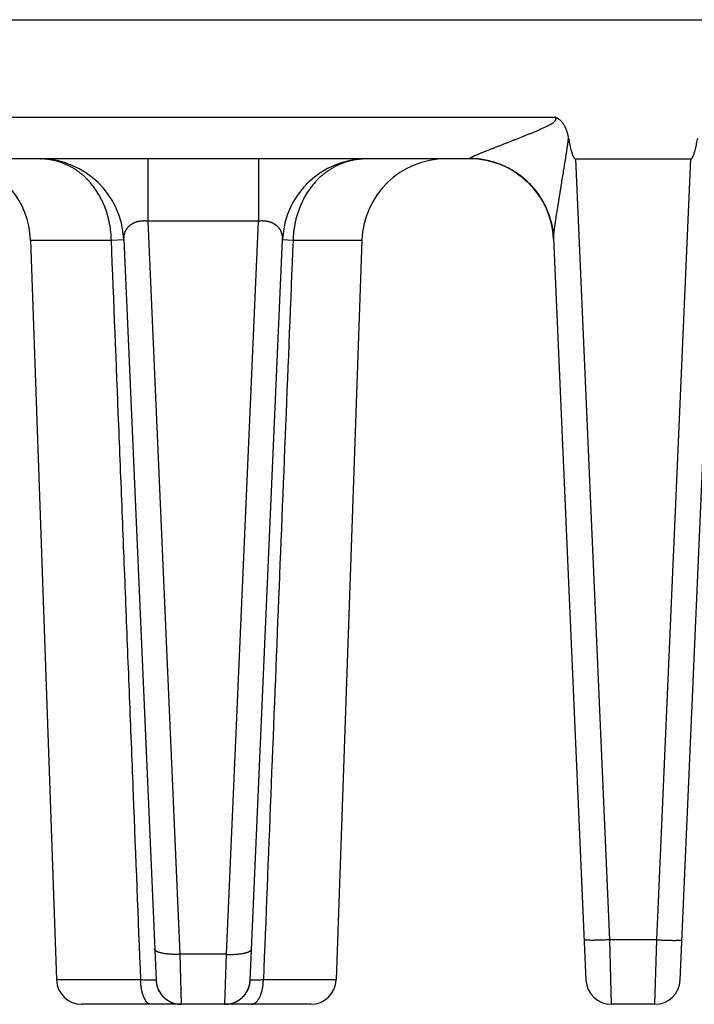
# Model space of a CAD drawing. Header units: inches. Extents: x 0 to 34, y 0 to 22.
# Tile 21 of 224: x 6 to 6.8, y 9 to 10.2. Entities that reach past the tile are written whole.
import ezdxf

# ---------------------------------------------------------------- set-up
doc = ezdxf.new("R2010")
doc.units = ezdxf.units.IN
doc.header["$LTSCALE"] = 1.87
doc.header["$MEASUREMENT"] = 0
doc.layers.get('0').update_dxf_attribs({"linetype": 'CONTINUOUS'})
doc.layers.add('DIMENSIONS', color=7, linetype='CONTINUOUS')
doc.styles.get("Standard").update_dxf_attribs({"font": 'txt', "width": 0.8})
doc.dimstyles.new('DIMSTYLE_2', dxfattribs={"dimtxt": 0.125, "dimasz": 0.18, "dimexe": 0.125, "dimexo": 0.0625, "dimgap": 0.03125, "dimtad": 0, "dimtih": 1, "dimtoh": 1, "dimzin": 4, "dimdsep": 46, "dimtxsty": 'STANDARD', "dimblk": '_FILLED', "dimblk1": '_FILLED', "dimblk2": '_FILLED', "dimcen": 0.09, "dimadec": 0, "dimazin": 0, "dimtp": 0.01, "dimtm": 0.01, "dimtfac": 1, "dimtofl": 0, "dimtmove": 0, "dimatfit": 3, "dimldrblk": '_FILLED', "dimfxl": 1, "dimtolj": 1, "dimtzin": 4, "dimarcsym": 0})

# ---------------------------------------------------------------- blocks, each defined once
blk = doc.blocks.new('*D29')
at = {"layer": 'DIMENSIONS', "color": 2, "linetype": 'CONTINUOUS'}
blk.add_line((6.0604, 11.2223), (5.2151, 11.2223), dxfattribs=at)
at = {"layer": 'DIMENSIONS', "color": 2, "linetype": 'CONTINUOUS', "insert": (5.1526, 11.2848), "char_height": 0.125, "width": 1.125, "attachment_point": 3, "line_spacing_factor": 0.9}
blk.add_mtext('2.18{\\Ftxt.shx;\\W1.000000;\\H0.125000; }[55.4]', dxfattribs=at)
blk = doc.blocks.new('_FILLED')
at = {"color": 0, "linetype": 'BYBLOCK'}
blk.add_solid([(0, 0), (-1, 0.1736), (-1, -0.1736)], dxfattribs=at)

msp = doc.modelspace()

# ---------------------------------------------------------------- linework, layer by layer
at = {"color": 7, "linetype": 'CONTINUOUS'}
for p, q in [((5.6526, 10.2097), (8.6729, 10.2097)), ((5.8815, 10.094), (6.6641, 10.094)), ((6.5622, 10.0445), (5.9833, 10.0445)), ((6.053, 10.0445), (6.0544, 10.0444)), ((6.0546, 10.0444), (6.0544, 10.0444)), ((6.1805, 10.0445), (6.1805, 9.9703)), ((6.3117, 10.0445), (6.3117, 9.9703)), ((6.5622, 10.0445), (6.5622, 10.0447)), ((6.6879, 10.0445), (6.7284, 9.1172)), ((6.6879, 10.0445), (6.825, 10.0445)), ((6.7845, 9.1172), (6.825, 10.0445)), ((6.6171, 10.028), (6.6179, 10.0275)), ((6.6412, 10.0058), (6.6414, 10.0056)), ((6.6415, 10.0054), (6.6423, 10.0043)), ((6.6422, 10.0045), (6.6427, 10.0039)), ((6.6425, 10.0041), (6.6426, 10.004)), ((6.6428, 10.0041), (6.6427, 10.0043)), ((6.643, 10.004), (6.6429, 10.0041)), ((6.6462, 9.9988), (6.6471, 9.9974)), ((6.6469, 9.9977), (6.6477, 9.9964)), ((6.6475, 9.9967), (6.6483, 9.9955)), ((6.6481, 9.9957), (6.6488, 9.9945)), ((6.6487, 9.9946), (6.6494, 9.9936)), ((6.6493, 9.9936), (6.6499, 9.9926)), ((6.6499, 9.9926), (6.6504, 9.9916)), ((6.6504, 9.9917), (6.6509, 9.9906)), ((6.6509, 9.9908), (6.6514, 9.9896)), ((6.6513, 9.9899), (6.6519, 9.9887)), ((6.6528, 9.9868), (6.6534, 9.9855)), ((6.6533, 9.9858), (6.6538, 9.9847)), ((6.6537, 9.9849), (6.6541, 9.9839)), ((6.6541, 9.984), (6.6545, 9.983)), ((6.6545, 9.9831), (6.6549, 9.9822)), ((6.6548, 9.9822), (6.6552, 9.9813)), ((6.6552, 9.9814), (6.6556, 9.9804)), ((6.6555, 9.9806), (6.6559, 9.9796)), ((6.6558, 9.9798), (6.6562, 9.9787)), ((6.6561, 9.979), (6.6565, 9.9779)), ((6.6564, 9.9782), (6.6568, 9.9771)), ((6.6566, 9.9775), (6.657, 9.9763)), ((6.6569, 9.9767), (6.6571, 9.976)), ((6.657, 9.9763), (6.6574, 9.9752)), ((6.6573, 9.9755), (6.6576, 9.9745)), ((6.6575, 9.9747), (6.6578, 9.9738)), ((6.6578, 9.974), (6.6581, 9.9731)), ((6.658, 9.9732), (6.6583, 9.9724)), ((6.6582, 9.9725), (6.6585, 9.9717)), ((6.6584, 9.9717), (6.6586, 9.971)), ((6.1805, 9.9703), (6.2185, 9.1)), ((6.3117, 9.9703), (6.1805, 9.9703)), ((6.2737, 9.1), (6.3117, 9.9703)), ((6.6586, 9.971), (6.6588, 9.9703)), ((6.6588, 9.9703), (6.659, 9.9696)), ((6.659, 9.9697), (6.6592, 9.9689)), ((6.6592, 9.9691), (6.6594, 9.9682)), ((6.6593, 9.9684), (6.6595, 9.9676)), ((6.6595, 9.9678), (6.6597, 9.9669)), ((6.6596, 9.9672), (6.6598, 9.9663)), ((6.6597, 9.9667), (6.66, 9.9656)), ((6.6599, 9.9661), (6.66, 9.9655)), ((6.66, 9.9656), (6.6601, 9.965)), ((6.6602, 9.9644), (6.6603, 9.9639)), ((6.6603, 9.9639), (6.6604, 9.9633)), ((6.6604, 9.9633), (6.6605, 9.9628)), ((6.6605, 9.9628), (6.6606, 9.9622)), ((6.6606, 9.9623), (6.6607, 9.9617)), ((6.6607, 9.9618), (6.6608, 9.9612)), ((6.6608, 9.9613), (6.6609, 9.9607)), ((6.6609, 9.9609), (6.661, 9.9602)), ((6.661, 9.9604), (6.6611, 9.9597)), ((6.661, 9.9599), (6.6611, 9.9592)), ((6.1372, 9.948), (6.1518, 9.9488)), ((6.1518, 9.9488), (6.1902, 9.0694)), ((6.302, 9.0694), (6.3404, 9.9488)), ((6.3404, 9.9488), (6.3528, 9.948)), ((6.6611, 9.9595), (6.6612, 9.9586)), ((6.6612, 9.9588), (6.6613, 9.9582)), ((6.6613, 9.9583), (6.6614, 9.9574)), ((6.6613, 9.9578), (6.6614, 9.957)), ((6.6614, 9.9571), (6.6615, 9.9563)), ((6.6615, 9.9566), (6.6616, 9.9559)), ((6.6616, 9.956), (6.6616, 9.9553)), ((6.6616, 9.9555), (6.6617, 9.9548)), ((6.6617, 9.955), (6.6617, 9.9544)), ((6.6617, 9.9545), (6.6618, 9.9538)), ((6.6618, 9.9539), (6.6618, 9.9533)), ((6.6618, 9.9533), (6.6619, 9.9528)), ((6.6619, 9.953), (6.6619, 9.9525)), ((6.6619, 9.9525), (6.6619, 9.952)), ((6.6619, 9.9521), (6.662, 9.9515)), ((6.662, 9.9515), (6.662, 9.951)), ((6.662, 9.951), (6.662, 9.9505)), ((6.662, 9.9506), (6.6621, 9.9501)), ((6.6621, 9.9503), (6.6621, 9.95)), ((6.6621, 9.9502), (6.7005, 9.0694)), ((6.8124, 9.0694), (6.8508, 9.9496)), ((6.0413, 9.948), (6.0719, 9.0696)), ((6.0413, 9.948), (6.1372, 9.948)), ((6.3528, 9.948), (6.4345, 9.948)), ((6.4345, 9.948), (6.4038, 9.0696)), ((6.7845, 9.1172), (6.7284, 9.1172)), ((6.7284, 9.1172), (6.7305, 9.0407)), ((6.7824, 9.0407), (6.7845, 9.1172)), ((6.2185, 9.1), (6.2201, 9.0407)), ((6.2737, 9.1), (6.2185, 9.1)), ((6.272, 9.0407), (6.2737, 9.1)), ((6.1721, 9.0696), (6.0719, 9.0696)), ((6.1902, 9.0694), (6.1902, 9.0687)), ((6.1902, 9.0687), (6.1902, 9.0681)), ((6.1902, 9.0681), (6.1904, 9.0668)), ((6.1904, 9.0668), (6.1906, 9.0656)), ((6.3019, 9.0681), (6.302, 9.0694)), ((6.4038, 9.0696), (6.3176, 9.0696)), ((6.3739, 9.0407), (6.1019, 9.0407)), ((6.2721, 9.0407), (6.2722, 9.0407)), ((6.7824, 9.0407), (6.7305, 9.0407))]:
    msp.add_line(p, q, dxfattribs=at)
for points in [[(6.6185, 10.0271), (6.6194, 10.0265), (6.6214, 10.0251), (6.6232, 10.0237), (6.6249, 10.0224), (6.6266, 10.021), (6.6281, 10.0197), (6.6296, 10.0184), (6.631, 10.0171), (6.6323, 10.0158), (6.6336, 10.0145), (6.6348, 10.0132), (6.636, 10.012), (6.6371, 10.0107), (6.6382, 10.0095), (6.6392, 10.0083), (6.6402, 10.0071), (6.6411, 10.006), (6.642, 10.0048), (6.6428, 10.0037), (6.6436, 10.0026), (6.6444, 10.0015), (6.6451, 10.0005), (6.6458, 9.9994), (6.6464, 9.9984)], [(6.6412, 10.0058), (6.6416, 10.0053), (6.642, 10.0048), (6.6422, 10.0045)], [(6.6427, 10.0038), (6.6432, 10.0032), (6.644, 10.002), (6.6448, 10.0009), (6.6455, 9.9998), (6.6462, 9.9988)], [(6.6518, 9.989), (6.6524, 9.9877), (6.6528, 9.9868)], [(6.6522, 9.9881), (6.6526, 9.9872), (6.653, 9.9864)], [(6.6601, 9.965), (6.6602, 9.9644), (6.6603, 9.9639)], [(6.1906, 9.0656), (6.1908, 9.0643), (6.1911, 9.0631), (6.1915, 9.0619), (6.1918, 9.0607), (6.1923, 9.0595), (6.1928, 9.0583), (6.1933, 9.0572), (6.1939, 9.056), (6.1946, 9.055), (6.1953, 9.0539), (6.196, 9.0528), (6.1968, 9.0518), (6.1976, 9.0509), (6.1984, 9.0499), (6.1993, 9.049), (6.2003, 9.0482), (6.2012, 9.0474), (6.2023, 9.0466), (6.2033, 9.0458), (6.2044, 9.0452), (6.2054, 9.0445), (6.2066, 9.0439), (6.2077, 9.0434), (6.2089, 9.0429), (6.2101, 9.0424), (6.2113, 9.042), (6.2125, 9.0417), (6.2137, 9.0414), (6.215, 9.0411), (6.2162, 9.0409), (6.2175, 9.0408), (6.2187, 9.0407), (6.2201, 9.0407)], [(6.272, 9.0407), (6.2734, 9.0407), (6.2747, 9.0408), (6.276, 9.0409), (6.2772, 9.0411), (6.2785, 9.0414), (6.2797, 9.0417), (6.2809, 9.042), (6.2821, 9.0424), (6.2833, 9.0429), (6.2845, 9.0434), (6.2856, 9.0439), (6.2867, 9.0445), (6.2878, 9.0452), (6.2889, 9.0458), (6.2899, 9.0466), (6.2909, 9.0474), (6.2919, 9.0482), (6.2928, 9.049), (6.2937, 9.0499), (6.2946, 9.0509), (6.2954, 9.0518), (6.2962, 9.0528), (6.2969, 9.0539), (6.2976, 9.055), (6.2982, 9.056), (6.2988, 9.0572), (6.2994, 9.0583), (6.2999, 9.0595), (6.3003, 9.0607), (6.3007, 9.0619), (6.3011, 9.0631), (6.3014, 9.0643), (6.3016, 9.0656), (6.3018, 9.0668), (6.3019, 9.0681)]]:
    msp.add_lwpolyline(points, dxfattribs=at)
for centre, radius, start, end in [((5.9413, 9.9445), 0.1, 2, 77.8782), ((6.0519, 9.9445), 0.1, 2.5, 89.323), ((6.0519, 9.9654), 0.0791, 88.1335, 89.1536), ((6.4403, 9.9445), 0.1, 89.9999, 177.5), ((6.5345, 9.9445), 0.1, 90, 178), ((6.5622, 9.9445), 0.1, 2.9577, 90), ((6.6508, 10.0097), 0.00998, 198.2216, 216.4836), ((6.5628, 9.9451), 0.0994, 36.5257, 37.5485), ((6.5631, 9.9453), 0.0991, 3.4604, 36.3093), ((6.5633, 9.9453), 0.0989, 2.497, 2.7097), ((6.1019, 9.0707), 0.03, 182, 270), ((6.2201, 9.0707), 0.03, 182.5, 270.0001), ((6.272, 9.0707), 0.03, 269.9999, 357.4968), ((6.3739, 9.0707), 0.03, 270, 358), ((6.7305, 9.0707), 0.03, 182.5, 270), ((6.7824, 9.0707), 0.03, 270, 357.4999)]:
    msp.add_arc(centre, radius, start, end, dxfattribs=at)
for points, knots in [([(6.5622, 10.0447), (6.5622, 10.0447), (6.5622, 10.0448), (6.5622, 10.0449), (6.5623, 10.0449), (6.5623, 10.045), (6.5624, 10.0451), (6.5625, 10.0451), (6.5626, 10.0452), (6.5627, 10.0453), (6.5628, 10.0454), (6.563, 10.0455), (6.5631, 10.0456), (6.5633, 10.0458), (6.5637, 10.0459), (6.5641, 10.0462), (6.5646, 10.0464), (6.5651, 10.0467), (6.5656, 10.0469), (6.5662, 10.0472), (6.5668, 10.0475), (6.5674, 10.0478), (6.568, 10.0481), (6.5689, 10.0485), (6.5701, 10.049), (6.5716, 10.0496), (6.5731, 10.0502), (6.5746, 10.0509), (6.5762, 10.0515), (6.5778, 10.0522), (6.5794, 10.0528), (6.5811, 10.0535), (6.5828, 10.0542), (6.5845, 10.0549), (6.5862, 10.0555), (6.588, 10.0562), (6.5897, 10.0569), (6.5915, 10.0576), (6.5933, 10.0583), (6.5957, 10.0593), (6.5987, 10.0604), (6.6017, 10.0616), (6.6041, 10.0626), (6.6066, 10.0635), (6.6097, 10.0647), (6.6134, 10.0662), (6.6171, 10.0676), (6.6208, 10.0691), (6.6245, 10.0706), (6.6283, 10.0721), (6.632, 10.0736), (6.6358, 10.0751), (6.6395, 10.0767), (6.6426, 10.078), (6.6451, 10.0791), (6.647, 10.0799), (6.6489, 10.0807), (6.6507, 10.0815), (6.6526, 10.0824), (6.6541, 10.0832), (6.6553, 10.0838), (6.6562, 10.0842), (6.6571, 10.0847), (6.6579, 10.0851), (6.6584, 10.0855), (6.6589, 10.0857), (6.6593, 10.086), (6.6598, 10.0862), (6.6602, 10.0865), (6.6608, 10.0869), (6.6615, 10.0874), (6.6622, 10.0879), (6.6627, 10.0883), (6.6631, 10.0887), (6.6634, 10.089), (6.6638, 10.0894), (6.6641, 10.0898), (6.6643, 10.0901), (6.6645, 10.0904), (6.6646, 10.0907), (6.6647, 10.0909), (6.6648, 10.0912), (6.6649, 10.0914), (6.6649, 10.0917), (6.6649, 10.0919), (6.6649, 10.0922), (6.6649, 10.0924), (6.6648, 10.0927), (6.6647, 10.0929), (6.6646, 10.0932), (6.6645, 10.0933), (6.6645, 10.0935), (6.6644, 10.0936), (6.6643, 10.0937), (6.6642, 10.0939), (6.6641, 10.094), (6.6641, 10.094)], [0, 0, 0, 0, 0.000477, 0.001022, 0.001664, 0.00242, 0.003298, 0.004301, 0.005429, 0.00668, 0.008054, 0.009549, 0.011163, 0.012889, 0.01666, 0.020821, 0.025344, 0.030201, 0.035356, 0.04078, 0.046443, 0.052327, 0.058411, 0.064676, 0.077684, 0.091233, 0.105238, 0.119632, 0.134352, 0.149353, 0.164601, 0.180062, 0.195708, 0.211521, 0.227483, 0.243577, 0.259787, 0.276104, 0.292519, 0.309022, 0.342261, 0.375771, 0.392615, 0.409511, 0.443448, 0.477556, 0.511811, 0.546196, 0.580695, 0.615295, 0.649983, 0.68475, 0.719586, 0.754485, 0.771955, 0.789438, 0.806932, 0.824438, 0.841955, 0.859481, 0.868247, 0.877016, 0.885787, 0.894559, 0.898947, 0.903334, 0.907722, 0.91211, 0.916499, 0.920888, 0.929668, 0.938448, 0.942839, 0.94723, 0.951622, 0.956014, 0.960406, 0.964799, 0.966996, 0.969193, 0.971391, 0.973589, 0.975787, 0.977986, 0.980185, 0.982385, 0.984585, 0.986786, 0.988988, 0.991189, 0.993392, 0.994493, 0.995594, 0.996696, 0.997797, 1, 1, 1, 1]), ([(6.6641, 10.094), (6.6642, 10.094), (6.6643, 10.0939), (6.6645, 10.0938), (6.6648, 10.0937), (6.665, 10.0936), (6.6652, 10.0935), (6.6654, 10.0934), (6.6656, 10.0933), (6.6659, 10.0932), (6.6663, 10.093), (6.6668, 10.0926), (6.6678, 10.092), (6.6688, 10.0913), (6.6698, 10.0904), (6.6707, 10.0895), (6.6718, 10.0883), (6.673, 10.0868), (6.674, 10.0852), (6.6753, 10.083), (6.6763, 10.0809), (6.677, 10.0791), (6.6774, 10.0779), (6.6779, 10.0764), (6.6784, 10.0749), (6.6787, 10.0736), (6.679, 10.0724), (6.6794, 10.0708), (6.6796, 10.0695), (6.6798, 10.0689)], [0, 0, 0, 0, 0.007814, 0.015627, 0.023441, 0.031254, 0.039068, 0.046882, 0.054696, 0.062509, 0.078136, 0.093764, 0.125016, 0.187501, 0.218754, 0.250008, 0.3125, 0.374996, 0.437495, 0.499995, 0.624959, 0.656213, 0.687467, 0.749972, 0.812478, 0.843732, 0.874986, 0.937493, 1, 1, 1, 1]), ([(6.6621, 9.9496), (6.6621, 9.9498), (6.6621, 9.9502), (6.6621, 9.9508), (6.6621, 9.9514), (6.6622, 9.9521), (6.6622, 9.9528), (6.6623, 9.9535), (6.6623, 9.9542), (6.6624, 9.9549), (6.6624, 9.9554), (6.6625, 9.9559), (6.6626, 9.9566), (6.6627, 9.9574), (6.6628, 9.9585), (6.6629, 9.9596), (6.6631, 9.9608), (6.6632, 9.9619), (6.6634, 9.9634), (6.6636, 9.9648), (6.6638, 9.966), (6.664, 9.9672), (6.6642, 9.9687), (6.6644, 9.9705), (6.6647, 9.9724), (6.665, 9.9742), (6.6654, 9.9767), (6.6659, 9.9798), (6.6664, 9.9829), (6.6667, 9.9854), (6.6671, 9.9873), (6.6674, 9.9892), (6.6678, 9.9917), (6.6683, 9.9949), (6.6689, 9.9987), (6.6695, 10.0026), (6.6702, 10.0064), (6.6708, 10.0103), (6.6716, 10.0154), (6.6727, 10.0219), (6.674, 10.0297), (6.6752, 10.0375), (6.6762, 10.044), (6.677, 10.0492), (6.6775, 10.0525), (6.6779, 10.0551), (6.6783, 10.0577), (6.6788, 10.061), (6.6793, 10.065), (6.6796, 10.0676), (6.6798, 10.0689)], [0, 0, 0, 0, 0.004468, 0.009256, 0.014448, 0.020076, 0.025888, 0.0319, 0.038134, 0.04457, 0.047846, 0.051148, 0.057833, 0.064629, 0.071529, 0.085606, 0.092761, 0.099975, 0.114559, 0.129357, 0.136824, 0.144326, 0.159429, 0.174654, 0.189988, 0.205419, 0.220934, 0.252175, 0.283657, 0.299477, 0.315343, 0.331251, 0.347196, 0.379188, 0.411303, 0.443526, 0.475842, 0.508239, 0.54071, 0.60584, 0.671183, 0.7367, 0.802362, 0.835239, 0.868145, 0.884607, 0.901076, 0.93403, 0.967005, 1, 1, 1, 1]), ([(6.6798, 10.0689), (6.68, 10.0678), (6.6804, 10.0657), (6.6809, 10.063), (6.6814, 10.0608), (6.6817, 10.0592), (6.6821, 10.0576), (6.6825, 10.056), (6.6829, 10.0544), (6.6834, 10.0528), (6.6838, 10.0515), (6.6841, 10.0505), (6.6844, 10.0497), (6.6847, 10.0489), (6.685, 10.0482), (6.6853, 10.0474), (6.6856, 10.0468), (6.6859, 10.0463), (6.6861, 10.046), (6.6863, 10.0456), (6.6866, 10.0453), (6.6868, 10.045), (6.687, 10.0449), (6.6872, 10.0447), (6.6873, 10.0446), (6.6875, 10.0445), (6.6877, 10.0445), (6.6879, 10.0445), (6.6879, 10.0445)], [0, 0, 0, 0, 0.125004, 0.250007, 0.312509, 0.375012, 0.437514, 0.500016, 0.562517, 0.625019, 0.68752, 0.718771, 0.750022, 0.781273, 0.812524, 0.843774, 0.875023, 0.890649, 0.906274, 0.921899, 0.937523, 0.953143, 0.960956, 0.968769, 0.97658, 0.984389, 0.992196, 1, 1, 1, 1]), ([(6.825, 10.0445), (6.8251, 10.0445), (6.8252, 10.0445), (6.8254, 10.0445), (6.8256, 10.0446), (6.8258, 10.0447), (6.8259, 10.0449), (6.8261, 10.045), (6.8264, 10.0453), (6.8266, 10.0456), (6.8268, 10.046), (6.827, 10.0463), (6.8273, 10.0468), (6.8276, 10.0474), (6.8279, 10.0482), (6.8282, 10.0489), (6.8285, 10.0497), (6.8288, 10.0505), (6.8291, 10.0515), (6.8295, 10.0528), (6.83, 10.0544), (6.8304, 10.056), (6.8308, 10.0576), (6.8312, 10.0592), (6.8315, 10.0608), (6.832, 10.063), (6.8326, 10.0657), (6.833, 10.0678), (6.8332, 10.0689)], [0, 0, 0, 0, 0.007804, 0.015611, 0.02342, 0.031231, 0.039044, 0.046857, 0.062477, 0.078101, 0.093726, 0.109351, 0.124977, 0.156226, 0.187476, 0.218727, 0.249978, 0.281229, 0.31248, 0.374981, 0.437483, 0.499984, 0.562486, 0.624988, 0.687491, 0.749993, 0.874996, 1, 1, 1, 1]), ([(6.1372, 9.948), (6.1371, 9.9512), (6.1367, 9.9576), (6.1355, 9.9655), (6.1342, 9.9717), (6.133, 9.9763), (6.1317, 9.9809), (6.1297, 9.9867), (6.1273, 9.9924), (6.1246, 9.9979), (6.1217, 10.0031), (6.1177, 10.0094), (6.1132, 10.0151), (6.1093, 10.0194), (6.1063, 10.0224), (6.1032, 10.0253), (6.0999, 10.0279), (6.0966, 10.0304), (6.0931, 10.0327), (6.0896, 10.0348), (6.0859, 10.0367), (6.0822, 10.0383), (6.0784, 10.0398), (6.0746, 10.0411), (6.0707, 10.0422), (6.0667, 10.0431), (6.0634, 10.0436), (6.0607, 10.044), (6.0587, 10.0442), (6.0566, 10.0443), (6.0553, 10.0444), (6.0546, 10.0444)], [0, 0, 0, 0, 0.068915, 0.137431, 0.171462, 0.205296, 0.238907, 0.272271, 0.338172, 0.370696, 0.40292, 0.466435, 0.528751, 0.559488, 0.589956, 0.620171, 0.650151, 0.679916, 0.709489, 0.738893, 0.768151, 0.79729, 0.826335, 0.85531, 0.884237, 0.913144, 0.942056, 0.956524, 0.971001, 0.985493, 1, 1, 1, 1]), ([(6.44, 10.0445), (6.4393, 10.0445), (6.4378, 10.0444), (6.4357, 10.0443), (6.4336, 10.0442), (6.4308, 10.0439), (6.4273, 10.0435), (6.4232, 10.0427), (6.4191, 10.0417), (6.415, 10.0405), (6.411, 10.039), (6.4071, 10.0374), (6.4033, 10.0355), (6.3995, 10.0335), (6.3959, 10.0312), (6.3923, 10.0287), (6.3889, 10.0261), (6.3855, 10.0233), (6.3823, 10.0202), (6.3782, 10.0159), (6.3735, 10.0101), (6.3684, 10.0026), (6.3639, 9.9944), (6.3608, 9.9872), (6.3587, 9.9813), (6.3572, 9.9767), (6.356, 9.9721), (6.355, 9.9673), (6.3541, 9.9625), (6.3533, 9.9561), (6.3529, 9.9512), (6.3528, 9.948)], [0, 0, 0, 0, 0.014717, 0.029419, 0.044108, 0.058784, 0.088112, 0.117425, 0.146746, 0.176096, 0.205495, 0.234966, 0.264531, 0.294213, 0.324032, 0.354008, 0.384162, 0.414512, 0.445074, 0.475863, 0.538149, 0.601456, 0.665801, 0.731148, 0.764178, 0.79742, 0.830854, 0.864456, 0.898202, 0.932064, 1, 1, 1, 1]), ([(6.6621, 9.9502), (6.662, 9.9517), (6.6618, 9.9549), (6.6612, 9.9596), (6.6604, 9.9642), (6.6591, 9.9704), (6.6568, 9.978), (6.6539, 9.9853), (6.6511, 9.991), (6.6488, 9.9951), (6.6463, 9.9992), (6.6436, 10.0031), (6.6408, 10.0069), (6.6367, 10.0117), (6.6313, 10.0174), (6.6253, 10.0226), (6.6202, 10.0264), (6.6162, 10.029), (6.6122, 10.0315), (6.608, 10.0337), (6.6037, 10.0358), (6.5979, 10.0383), (6.5904, 10.0409), (6.5827, 10.0427), (6.5764, 10.0438), (6.5717, 10.0443), (6.567, 10.0447), (6.5638, 10.0447), (6.5622, 10.0447)], [0, 0, 0, 0, 0.031172, 0.062345, 0.093519, 0.124696, 0.187041, 0.249404, 0.280603, 0.311807, 0.343018, 0.374236, 0.405461, 0.436694, 0.499165, 0.561667, 0.592939, 0.624219, 0.655506, 0.686801, 0.718102, 0.74941, 0.812025, 0.874659, 0.905991, 0.937325, 0.968662, 1, 1, 1, 1]), ([(6.1805, 9.9703), (6.1802, 9.9704), (6.1796, 9.9705), (6.1787, 9.9705), (6.1778, 9.9706), (6.1766, 9.9707), (6.1755, 9.9707), (6.1743, 9.9706), (6.1734, 9.9706), (6.1725, 9.9705), (6.1717, 9.9704), (6.1709, 9.9703), (6.17, 9.9701), (6.1692, 9.97), (6.1685, 9.9698), (6.1677, 9.9696), (6.1669, 9.9694), (6.1662, 9.9691), (6.1655, 9.9689), (6.1648, 9.9686), (6.1639, 9.9682), (6.1631, 9.9678), (6.1623, 9.9674), (6.1617, 9.967), (6.1611, 9.9667), (6.1604, 9.9662), (6.1597, 9.9657), (6.159, 9.9652), (6.1586, 9.9648), (6.1581, 9.9644), (6.1577, 9.964), (6.1573, 9.9636), (6.1567, 9.963), (6.1562, 9.9625), (6.1558, 9.9619), (6.1554, 9.9614), (6.1551, 9.961), (6.1547, 9.9604), (6.1543, 9.9596), (6.1538, 9.9587), (6.1533, 9.9577), (6.153, 9.9569), (6.1528, 9.9563), (6.1526, 9.9556), (6.1523, 9.9548), (6.1521, 9.9538), (6.152, 9.9528), (6.1518, 9.9518), (6.1518, 9.9508), (6.1517, 9.9498), (6.1517, 9.9492), (6.1518, 9.9488)], [0, 0, 0, 0, 0.021783, 0.043565, 0.065316, 0.087003, 0.130057, 0.151365, 0.172486, 0.193394, 0.214064, 0.234474, 0.254606, 0.274444, 0.293975, 0.313192, 0.332088, 0.350659, 0.368905, 0.386828, 0.40443, 0.438692, 0.455369, 0.471755, 0.48786, 0.503693, 0.534576, 0.549656, 0.564509, 0.579143, 0.593566, 0.607793, 0.621839, 0.64942, 0.66297, 0.676371, 0.689639, 0.702785, 0.728743, 0.754286, 0.779487, 0.80443, 0.81682, 0.829158, 0.853697, 0.878111, 0.90248, 0.926824, 0.951153, 0.975524, 1, 1, 1, 1]), ([(6.3404, 9.9488), (6.3404, 9.9492), (6.3404, 9.9498), (6.3404, 9.9508), (6.3403, 9.9518), (6.3402, 9.9528), (6.34, 9.9538), (6.3398, 9.9548), (6.3396, 9.9556), (6.3394, 9.9563), (6.3392, 9.9569), (6.3388, 9.9577), (6.3384, 9.9587), (6.3379, 9.9596), (6.3375, 9.9604), (6.3371, 9.961), (6.3367, 9.9614), (6.3364, 9.9619), (6.3359, 9.9625), (6.3354, 9.963), (6.3349, 9.9636), (6.3345, 9.964), (6.3341, 9.9644), (6.3336, 9.9648), (6.3331, 9.9652), (6.3325, 9.9657), (6.3318, 9.9662), (6.3311, 9.9667), (6.3305, 9.967), (6.3299, 9.9674), (6.3291, 9.9678), (6.3282, 9.9682), (6.3274, 9.9686), (6.3267, 9.9689), (6.326, 9.9691), (6.3252, 9.9694), (6.3245, 9.9696), (6.3237, 9.9698), (6.3229, 9.97), (6.3221, 9.9701), (6.3213, 9.9703), (6.3205, 9.9704), (6.3196, 9.9705), (6.3188, 9.9706), (6.3179, 9.9706), (6.3167, 9.9707), (6.3155, 9.9707), (6.3143, 9.9706), (6.3135, 9.9705), (6.3126, 9.9705), (6.312, 9.9704), (6.3117, 9.9703)], [0, 0, 0, 0, 0.024476, 0.048847, 0.073176, 0.09752, 0.121889, 0.146304, 0.170842, 0.18318, 0.19557, 0.220513, 0.245714, 0.271257, 0.297214, 0.310361, 0.32363, 0.33703, 0.35058, 0.378161, 0.392207, 0.406434, 0.420857, 0.435491, 0.450344, 0.465424, 0.496307, 0.51214, 0.528245, 0.544631, 0.561308, 0.59557, 0.613172, 0.631095, 0.649341, 0.667912, 0.686808, 0.706025, 0.725556, 0.745394, 0.765526, 0.785936, 0.806606, 0.827514, 0.848636, 0.869943, 0.912997, 0.934684, 0.956435, 0.978217, 1, 1, 1, 1]), ([(6.1721, 9.0696), (6.1692, 9.1428), (6.1649, 9.2526), (6.1591, 9.399), (6.1547, 9.5088), (6.1504, 9.6186), (6.1445, 9.765), (6.1401, 9.8748), (6.1372, 9.948)], [0, 0, 0, 0, 0.249992, 0.37499, 0.499989, 0.62499, 0.749992, 1, 1, 1, 1]), ([(6.3528, 9.948), (6.3499, 9.8748), (6.3439, 9.7284), (6.3351, 9.5088), (6.3263, 9.2892), (6.3205, 9.1428), (6.3176, 9.0696)], [0, 0, 0, 0, 0.250006, 0.500009, 0.750007, 1, 1, 1, 1]), ([(6.7284, 9.1172), (6.7265, 9.1171), (6.7236, 9.117), (6.7198, 9.1169), (6.717, 9.1168), (6.7144, 9.1167), (6.7118, 9.1167), (6.7095, 9.1166), (6.7073, 9.1166), (6.7053, 9.1166), (6.7038, 9.1167), (6.7028, 9.1167), (6.702, 9.1167), (6.7014, 9.1167), (6.7008, 9.1168), (6.7002, 9.1168), (6.6998, 9.1168), (6.6996, 9.1169), (6.6994, 9.1169), (6.6992, 9.1169), (6.699, 9.1169), (6.6989, 9.117), (6.6988, 9.117), (6.6987, 9.117), (6.6986, 9.1171), (6.6985, 9.1171), (6.6985, 9.1171), (6.6985, 9.1171), (6.6985, 9.1171), (6.6985, 9.1172), (6.6984, 9.1172), (6.6984, 9.1172)], [0, 0, 0, 0, 0.194452, 0.289318, 0.381392, 0.469791, 0.553669, 0.632223, 0.7047, 0.770411, 0.828728, 0.854939, 0.879102, 0.901159, 0.92106, 0.938762, 0.954225, 0.961108, 0.967422, 0.973163, 0.97833, 0.982925, 0.986947, 0.990401, 0.993296, 0.995646, 0.997484, 0.998232, 0.998883, 0.999462, 1, 1, 1, 1]), ([(6.7845, 9.1172), (6.7865, 9.1171), (6.7893, 9.117), (6.7932, 9.1169), (6.7959, 9.1168), (6.7986, 9.1167), (6.8011, 9.1167), (6.8034, 9.1166), (6.8056, 9.1166), (6.8076, 9.1166), (6.8091, 9.1167), (6.8102, 9.1167), (6.8109, 9.1167), (6.8116, 9.1167), (6.8122, 9.1168), (6.8127, 9.1168), (6.8131, 9.1168), (6.8134, 9.1169), (6.8136, 9.1169), (6.8137, 9.1169), (6.8139, 9.1169), (6.814, 9.117), (6.8141, 9.117), (6.8142, 9.117), (6.8143, 9.1171), (6.8144, 9.1171), (6.8144, 9.1171), (6.8145, 9.1171), (6.8145, 9.1171), (6.8145, 9.1172), (6.8145, 9.1172), (6.8145, 9.1172)], [0, 0, 0, 0, 0.194452, 0.289318, 0.381392, 0.469791, 0.553669, 0.632223, 0.7047, 0.770411, 0.828728, 0.854939, 0.879102, 0.901159, 0.92106, 0.938762, 0.954225, 0.961108, 0.967422, 0.973163, 0.97833, 0.982925, 0.986947, 0.990401, 0.993296, 0.995646, 0.997484, 0.998232, 0.998883, 0.999462, 1, 1, 1, 1]), ([(6.2185, 9.1), (6.2175, 9.0999), (6.2156, 9.0999), (6.2127, 9.0999), (6.2099, 9.0999), (6.2072, 9.1001), (6.2045, 9.1003), (6.202, 9.1006), (6.2, 9.1009), (6.1985, 9.1011), (6.1975, 9.1013), (6.1964, 9.1016), (6.1955, 9.1018), (6.1946, 9.1021), (6.1937, 9.1023), (6.1929, 9.1026), (6.1922, 9.1029), (6.1915, 9.1032), (6.1909, 9.1036), (6.1904, 9.1039), (6.1899, 9.1042), (6.1895, 9.1046), (6.1892, 9.1049), (6.1889, 9.1053), (6.1887, 9.1057), (6.1886, 9.106), (6.1885, 9.1063), (6.1885, 9.1064)], [0, 0, 0, 0, 0.09134, 0.181778, 0.270516, 0.356774, 0.439803, 0.518894, 0.593386, 0.628719, 0.662684, 0.695217, 0.726262, 0.755769, 0.783693, 0.810002, 0.834671, 0.857688, 0.879056, 0.898795, 0.916951, 0.933597, 0.948845, 0.962857, 0.975852, 0.988118, 1, 1, 1, 1]), ([(6.2737, 9.1), (6.2746, 9.0999), (6.2766, 9.0999), (6.2794, 9.0999), (6.2823, 9.0999), (6.285, 9.1001), (6.2877, 9.1003), (6.2902, 9.1006), (6.2922, 9.1009), (6.2937, 9.1011), (6.2947, 9.1013), (6.2957, 9.1016), (6.2967, 9.1018), (6.2976, 9.1021), (6.2984, 9.1023), (6.2992, 9.1026), (6.3, 9.1029), (6.3006, 9.1032), (6.3012, 9.1036), (6.3018, 9.1039), (6.3023, 9.1042), (6.3027, 9.1046), (6.303, 9.1049), (6.3033, 9.1053), (6.3035, 9.1057), (6.3036, 9.106), (6.3036, 9.1063), (6.3036, 9.1064)], [0, 0, 0, 0, 0.09134, 0.181778, 0.270515, 0.356773, 0.439803, 0.518894, 0.593386, 0.628719, 0.662684, 0.695217, 0.726262, 0.755768, 0.783693, 0.810002, 0.834671, 0.857688, 0.879056, 0.898795, 0.916951, 0.933597, 0.948845, 0.962856, 0.975852, 0.988118, 1, 1, 1, 1]), ([(6.184, 9.0407), (6.1838, 9.0407), (6.1834, 9.0407), (6.1828, 9.0408), (6.1822, 9.041), (6.1817, 9.0412), (6.1811, 9.0415), (6.1806, 9.0419), (6.18, 9.0423), (6.1795, 9.0429), (6.179, 9.0434), (6.1784, 9.0441), (6.1779, 9.0448), (6.1775, 9.0455), (6.177, 9.0463), (6.1765, 9.0472), (6.1761, 9.0481), (6.1757, 9.0491), (6.1753, 9.0501), (6.1748, 9.0516), (6.1742, 9.0535), (6.1736, 9.0559), (6.1731, 9.0585), (6.1726, 9.0612), (6.1723, 9.0639), (6.1721, 9.0668), (6.1721, 9.0687), (6.1721, 9.0696)], [0, 0, 0, 0, 0.017119, 0.034448, 0.052184, 0.070512, 0.089592, 0.10956, 0.130526, 0.152579, 0.175785, 0.200189, 0.225823, 0.252701, 0.280826, 0.310189, 0.340773, 0.37255, 0.405487, 0.439542, 0.510809, 0.585926, 0.664388, 0.745641, 0.829084, 0.914088, 1, 1, 1, 1]), ([(6.1902, 9.0694), (6.1902, 9.0694), (6.1902, 9.0694), (6.1902, 9.0693), (6.1902, 9.0693), (6.1901, 9.0693), (6.1901, 9.0693), (6.1901, 9.0693), (6.1901, 9.0693), (6.19, 9.0693), (6.19, 9.0693), (6.1899, 9.0693), (6.1898, 9.0693), (6.1898, 9.0693), (6.1896, 9.0693), (6.1894, 9.0693), (6.1892, 9.0693), (6.1889, 9.0692), (6.1886, 9.0692), (6.1882, 9.0692), (6.1878, 9.0692), (6.1872, 9.0692), (6.1863, 9.0692), (6.1852, 9.0693), (6.1839, 9.0693), (6.1825, 9.0693), (6.181, 9.0693), (6.1794, 9.0694), (6.1777, 9.0694), (6.1759, 9.0695), (6.174, 9.0696), (6.1727, 9.0696), (6.1721, 9.0696)], [0, 0, 0, 0, 0.00029, 0.000629, 0.001056, 0.001593, 0.00225, 0.003032, 0.004983, 0.007462, 0.010475, 0.014024, 0.01811, 0.022734, 0.027895, 0.039825, 0.053888, 0.070068, 0.088346, 0.108699, 0.131099, 0.155519, 0.210285, 0.272705, 0.342449, 0.419142, 0.502375, 0.591704, 0.68665, 0.786706, 0.891342, 1, 1, 1, 1]), ([(6.3176, 9.0696), (6.317, 9.0696), (6.3159, 9.0696), (6.3143, 9.0695), (6.3127, 9.0695), (6.3112, 9.0694), (6.3098, 9.0694), (6.3085, 9.0693), (6.3073, 9.0693), (6.3062, 9.0693), (6.3053, 9.0693), (6.3045, 9.0693), (6.304, 9.0693), (6.3037, 9.0693), (6.3034, 9.0693), (6.3031, 9.0693), (6.3028, 9.0693), (6.3026, 9.0693), (6.3025, 9.0693), (6.3024, 9.0693), (6.3023, 9.0693), (6.3022, 9.0693), (6.3022, 9.0693), (6.3021, 9.0693), (6.3021, 9.0693), (6.3021, 9.0693), (6.302, 9.0693), (6.302, 9.0693), (6.302, 9.0693), (6.302, 9.0693), (6.302, 9.0694), (6.302, 9.0694), (6.302, 9.0694)], [0, 0, 0, 0, 0.110617, 0.216631, 0.317564, 0.412962, 0.502393, 0.585453, 0.661765, 0.730985, 0.792798, 0.846927, 0.871033, 0.893129, 0.913191, 0.931197, 0.947128, 0.960968, 0.972703, 0.977777, 0.982322, 0.986337, 0.989822, 0.992778, 0.995208, 0.997115, 0.997876, 0.998512, 0.999028, 0.999431, 0.999742, 1, 1, 1, 1]), ([(6.3032, 9.0407), (6.3034, 9.0407), (6.3039, 9.0407), (6.3046, 9.0408), (6.3053, 9.041), (6.306, 9.0412), (6.3066, 9.0415), (6.3073, 9.0419), (6.308, 9.0423), (6.3086, 9.0428), (6.3093, 9.0434), (6.3099, 9.0441), (6.3105, 9.0448), (6.3111, 9.0455), (6.3116, 9.0463), (6.3122, 9.0472), (6.3127, 9.0481), (6.3134, 9.0494), (6.3142, 9.0512), (6.315, 9.0535), (6.3158, 9.0559), (6.3164, 9.0585), (6.3169, 9.0612), (6.3173, 9.0639), (6.3175, 9.0668), (6.3176, 9.0687), (6.3176, 9.0696)], [0, 0, 0, 0, 0.019829, 0.03981, 0.060088, 0.080801, 0.102074, 0.124018, 0.146728, 0.170282, 0.194744, 0.220163, 0.246575, 0.274001, 0.302454, 0.331934, 0.362434, 0.393937, 0.459845, 0.529408, 0.602279, 0.67804, 0.756222, 0.83631, 0.917759, 1, 1, 1, 1])]:
    msp.add_open_spline(points, degree=3, knots=knots, dxfattribs=at)
msp.add_open_spline([(6.6429, 10.0041), (6.6429, 10.0041), (6.6428, 10.0041), (6.6428, 10.0041)], degree=3, dxfattribs=at)

# ---------------------------------------------------------------- dimensions: what is measured, and where the dimension line sits
at = {"layer": 'DIMENSIONS', "color": 2, "linetype": 'CONTINUOUS'}
dim = msp.add_ordinate_dim(feature_location=(6.0604, 11.2223), offset=(-0.8453, 0), dtype=0, origin=(6.1229, 9.0407), dimstyle='DIMSTYLE_2', dxfattribs=at)
dim.commit()
dim.dimension.update_dxf_attribs({"geometry": '*D29', "text_midpoint": (4.5901, 11.2223)})

doc.saveas('drawing.dxf')
